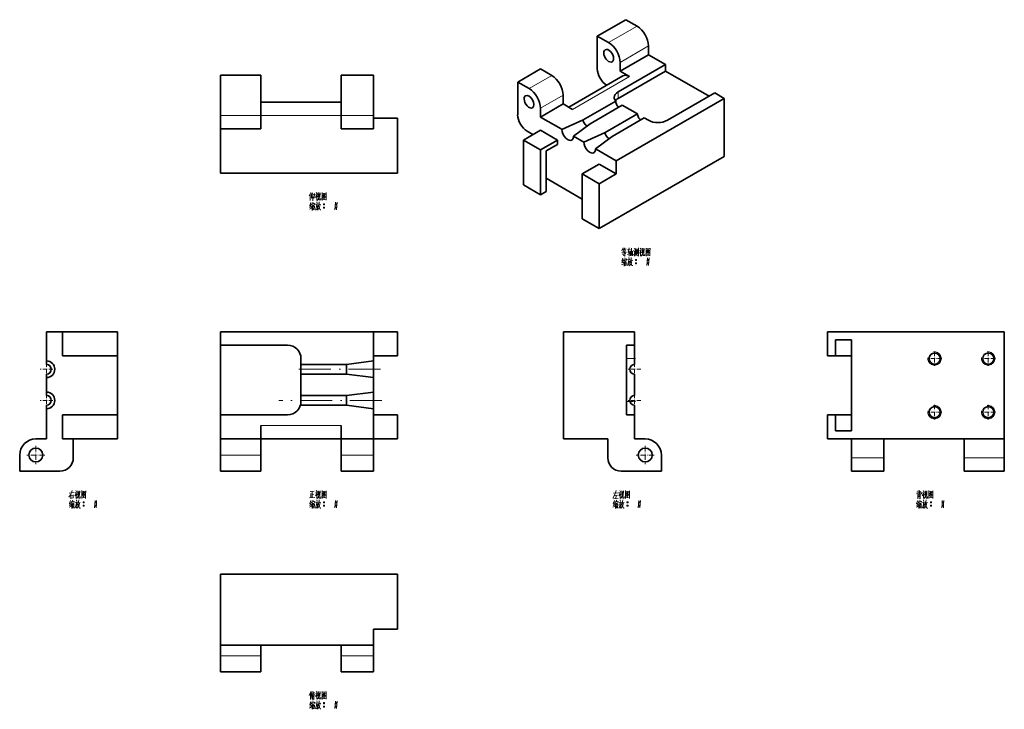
# Model space of a CAD drawing. Extents: x 102 to 469, y 34 to 291.
import ezdxf

# ---------------------------------------------------------------- set-up
doc = ezdxf.new("R2010")
doc.units = 0
doc.linetypes.add('DASHDOT', pattern=[18.5, 12, -3, 0.5, -3])

msp = doc.modelspace()

# ---------------------------------------------------------------- linework, layer by layer
at = {"color": 7, "lineweight": 35, "ltscale": 0.306186}
for p, q in [((328.15, 290.98), (317.54, 284.85)), ((317.54, 272.61), (317.54, 284.85)), ((326.03, 271.79), (336.64, 277.91)), ((287.85, 255.46), (287.85, 267.71))]:
    msp.add_line(p, q, dxfattribs=at)
at = {"color": 7, "lineweight": 35, "ltscale": 0.122475}
for p, q in [((328.15, 290.98), (332.39, 288.53)), ((296.33, 272.61), (300.57, 270.16)), ((287.85, 267.71), (292.09, 265.26)), ((298.45, 241.99), (302.69, 244.44))]:
    msp.add_line(p, q, dxfattribs=at)
at = {"color": 7, "lineweight": 13, "ltscale": 0.306186}
for p, q in [((321.79, 282.41), (332.39, 288.53)), ((326.03, 275.06), (336.64, 281.18))]:
    msp.add_line(p, q, dxfattribs=at)
at = {"color": 7, "lineweight": 35, "ltscale": 0.122474}
for p, q in [((317.54, 284.85), (321.79, 282.41)), ((324.61, 238.31), (324.61, 233.42))]:
    msp.add_line(p, q, dxfattribs=at)
at = {"color": 7, "lineweight": 35, "ltscale": 0.08165}
for p, q in [((336.64, 281.18), (336.64, 277.91)), ((326.03, 271.79), (326.03, 275.06)), ((296.33, 257.91), (296.33, 254.64))]:
    msp.add_line(p, q, dxfattribs=at)
at = {"color": 7, "lineweight": 35, "ltscale": 0.183711}
for p, q in [((343, 274.24), (336.64, 277.91)), ((289.97, 246.07), (296.33, 249.75)), ((302.69, 246.07), (296.33, 249.75)), ((324.61, 233.42), (318.25, 237.09)), ((289.97, 229.33), (296.33, 225.66))]:
    msp.add_line(p, q, dxfattribs=at)
at = {"color": 7, "lineweight": 35, "ltscale": 0.244949}
for p, q in [((296.33, 272.61), (287.85, 267.71)), ((296.33, 254.64), (304.82, 259.54))]:
    msp.add_line(p, q, dxfattribs=at)
at = {"color": 7, "lineweight": 35}
for p, q in [((325.32, 264.03), (343, 274.24)), ((327.06, 270), (306.89, 258.35)), ((325.32, 261.58), (343, 271.79)), ((364.92, 261.58), (324.61, 238.31)), ((361.38, 263.63), (343.71, 253.42)), ((364.92, 261.58), (364.92, 239.95)), ((192, 260.24), (222, 260.24)), ((243, 254.24), (243, 233.74)), ((364.92, 239.95), (318.25, 213)), ((243, 233.74), (177, 233.74)), ((118.06, 174.5), (138.56, 174.5)), ((177, 174.5), (234, 174.5)), ((304.95, 174.5), (304.95, 134.5)), ((331.45, 174.5), (304.95, 174.5)), ((469.4, 174.5), (403.4, 174.5)), ((469.4, 174.5), (469.4, 134.5)), ((177, 143.5), (177, 169.5)), ((177, 169.5), (202, 169.5)), ((328.45, 143.5), (328.45, 169.5)), ((412.4, 137.5), (412.4, 171.5)), ((118.06, 165.5), (138.56, 165.5)), ((138.56, 143.5), (138.56, 165.5)), ((118.06, 143.5), (138.56, 143.5)), ((202, 143.5), (177, 143.5)), ((118.06, 134.5), (138.56, 134.5)), ((192, 134.5), (222, 134.5)), ((403.4, 134.5), (469.4, 134.5)), ((177, 84.06), (243, 84.06)), ((177, 57.56), (177, 84.06)), ((243, 63.56), (243, 84.06)), ((177, 57.56), (234, 57.56))]:
    msp.add_line(p, q, dxfattribs=at)
at = {"color": 7, "lineweight": 35, "ltscale": 0.061237}
for p, q in [((343, 274.24), (343, 271.79)), ((293.5, 248.11), (291.38, 249.34)), ((296.33, 225.66), (298.45, 226.88))]:
    msp.add_line(p, q, dxfattribs=at)
at = {"color": 7, "lineweight": 35, "ltscale": 0.375}
for p, q in [((177, 270.24), (192, 270.24)), ((177, 255.24), (177, 270.24)), ((192, 255.24), (192, 270.24)), ((222, 255.24), (222, 270.24)), ((234, 255.24), (234, 270.24)), ((177, 250.24), (192, 250.24)), ((192, 134.5), (177, 134.5)), ((117.06, 122.5), (102.06, 122.5)), ((177, 122.5), (192, 122.5)), ((326.45, 122.5), (341.45, 122.5)), ((469.4, 122.5), (454.4, 122.5)), ((192, 47.56), (177, 47.56))]:
    msp.add_line(p, q, dxfattribs=at)
at = {"color": 7, "lineweight": 35, "ltscale": 0.3}
for p, q in [((222, 270.24), (234, 270.24)), ((222, 250.24), (234, 250.24)), ((234, 134.5), (222, 134.5)), ((222, 122.5), (234, 122.5)), ((424.4, 122.5), (412.4, 122.5)), ((234, 47.56), (222, 47.56))]:
    msp.add_line(p, q, dxfattribs=at)
at = {"color": 7, "lineweight": 13, "ltscale": 0.244949}
for p, q in [((292.09, 265.26), (300.57, 270.16)), ((296.33, 257.91), (304.82, 262.81))]:
    msp.add_line(p, q, dxfattribs=at)
at = {"color": 7, "lineweight": 13}
for p, q in [((329.56, 269.75), (308.35, 257.5)), ((192, 255.24), (222, 255.24)), ((192, 139.5), (222, 139.5))]:
    msp.add_line(p, q, dxfattribs=at)
at = {"color": 7, "lineweight": 35, "ltscale": 0.102062}
for p, q in [((329.56, 269.75), (326.03, 271.79)), ((364.92, 261.58), (361.38, 263.63)), ((308.35, 257.5), (304.82, 259.54))]:
    msp.add_line(p, q, dxfattribs=at)
at = {"color": 7, "lineweight": 35, "ltscale": 0.469486}
msp.add_line((343, 271.79), (359.26, 262.4), dxfattribs=at)
at = {"color": 7, "lineweight": 35, "ltscale": 0.081649}
msp.add_line((304.82, 259.54), (304.82, 262.81), dxfattribs=at)
at = {"color": 7, "lineweight": 13, "ltscale": 0.061237}
msp.add_line((325.32, 264.03), (325.32, 261.58), dxfattribs=at)
at = {"color": 7, "lineweight": 35, "ltscale": 0.351093}
msp.add_line((312.31, 253.58), (324.47, 260.61), dxfattribs=at)
at = {"color": 7, "lineweight": 35, "ltscale": 0.347011}
for p, q in [((314.86, 252.11), (326.88, 259.05)), ((320.51, 248.85), (332.53, 255.79)), ((323.06, 247.38), (335.08, 254.32))]:
    msp.add_line(p, q, dxfattribs=at)
at = {"color": 7, "lineweight": 35, "ltscale": 0.1633}
msp.add_line((332.53, 255.79), (326.88, 259.05), dxfattribs=at)
at = {"color": 7, "lineweight": 13, "ltscale": 0.375}
for p, q in [((177, 255.24), (192, 255.24)), ((192, 128.5), (177, 128.5)), ((469.4, 127.5), (454.4, 127.5)), ((192, 53.56), (177, 53.56))]:
    msp.add_line(p, q, dxfattribs=at)
at = {"color": 7, "lineweight": 35, "ltscale": 0.125}
for p, q in [((177, 250.24), (177, 255.24)), ((192, 250.24), (192, 255.24)), ((222, 255.24), (222, 250.24)), ((234, 250.24), (234, 255.24)), ((177, 174.5), (177, 169.5)), ((331.45, 174.5), (331.45, 169.5)), ((331.45, 164.5), (331.45, 169.5)), ((192, 139.5), (192, 134.5)), ((222, 139.5), (222, 134.5)), ((412.4, 127.5), (412.4, 122.5)), ((424.4, 122.5), (424.4, 127.5)), ((454.4, 127.5), (454.4, 122.5)), ((469.4, 127.5), (469.4, 122.5))]:
    msp.add_line(p, q, dxfattribs=at)
at = {"color": 7, "lineweight": 13, "ltscale": 0.3}
for p, q in [((222, 255.24), (234, 255.24)), ((234, 128.5), (222, 128.5)), ((424.4, 127.5), (412.4, 127.5)), ((234, 53.56), (222, 53.56))]:
    msp.add_line(p, q, dxfattribs=at)
at = {"color": 7, "lineweight": 35, "ltscale": 0.225}
for p, q in [((243, 254.24), (234, 254.24)), ((118.06, 174.5), (118.06, 165.5)), ((138.56, 165.5), (138.56, 174.5)), ((243, 174.5), (234, 174.5)), ((243, 174.5), (243, 165.5)), ((403.4, 165.5), (403.4, 174.5)), ((243, 165.5), (234, 165.5)), ((118.06, 143.5), (118.06, 134.5)), ((138.56, 134.5), (138.56, 143.5)), ((177, 143.5), (177, 134.5)), ((243, 143.5), (234, 143.5)), ((243, 143.5), (243, 134.5)), ((331.45, 143.5), (331.45, 134.5)), ((403.4, 134.5), (403.4, 143.5)), ((243, 134.5), (234, 134.5)), ((243, 63.56), (234, 63.56))]:
    msp.add_line(p, q, dxfattribs=at)
at = {"color": 7, "lineweight": 35, "ltscale": 0.222496}
msp.add_line((304.04, 250.19), (296.33, 254.64), dxfattribs=at)
at = {"color": 7, "lineweight": 35, "ltscale": 0.218698}
for p, q in [((312.31, 253.58), (304.32, 250.03)), ((320.51, 248.85), (312.52, 245.3))]:
    msp.add_line(p, q, dxfattribs=at)
at = {"color": 7, "lineweight": 35, "ltscale": 0.044907}
msp.add_line((336.64, 253.42), (335.08, 254.32), dxfattribs=at)
at = {"color": 7, "lineweight": 35, "ltscale": 0.4125}
for p, q in [((177, 250.24), (177, 233.74)), ((321.45, 134.5), (304.95, 134.5))]:
    msp.add_line(p, q, dxfattribs=at)
at = {"color": 7, "lineweight": 35, "ltscale": 0.008001}
msp.add_line((304.32, 250.03), (304.04, 250.19), dxfattribs=at)
at = {"color": 7, "lineweight": 35, "ltscale": 0.192173}
for p, q in [((314.86, 252.11), (308.71, 247.5)), ((323.06, 247.38), (316.91, 242.76))]:
    msp.add_line(p, q, dxfattribs=at)
at = {"color": 7, "lineweight": 35, "ltscale": 0.109908}
msp.add_line((312.52, 245.3), (308.71, 247.5), dxfattribs=at)
at = {"color": 7, "lineweight": 35, "ltscale": 0.183712}
for p, q in [((296.33, 242.4), (289.97, 246.07)), ((296.33, 242.4), (302.69, 246.07)), ((311.89, 233.42), (318.25, 237.09)), ((318.25, 229.74), (311.89, 233.42)), ((318.25, 229.74), (324.61, 233.42)), ((311.89, 216.68), (318.25, 213))]:
    msp.add_line(p, q, dxfattribs=at)
at = {"color": 7, "lineweight": 35, "ltscale": 0.418455}
for p, q in [((289.97, 246.07), (289.97, 229.33)), ((311.89, 233.42), (311.89, 216.68))]:
    msp.add_line(p, q, dxfattribs=at)
at = {"color": 7, "lineweight": 35, "ltscale": 0.040825}
msp.add_line((302.69, 246.07), (302.69, 244.44), dxfattribs=at)
at = {"color": 7, "lineweight": 35, "ltscale": 0.008009}
msp.add_line((317.19, 242.6), (316.91, 242.76), dxfattribs=at)
at = {"color": 7, "lineweight": 35, "ltscale": 0.214331}
msp.add_line((324.61, 238.31), (317.19, 242.6), dxfattribs=at)
at = {"color": 7, "lineweight": 35, "ltscale": 0.418454}
for p, q in [((296.33, 242.4), (296.33, 225.66)), ((318.25, 229.74), (318.25, 213))]:
    msp.add_line(p, q, dxfattribs=at)
at = {"color": 7, "lineweight": 35, "ltscale": 0.255155}
msp.add_line((298.45, 231.78), (298.45, 241.99), dxfattribs=at)
at = {"color": 7, "lineweight": 35, "ltscale": 0.37763}
msp.add_line((298.45, 241.99), (298.45, 226.88), dxfattribs=at)
at = {"color": 7, "lineweight": 35, "ltscale": 0.387836}
msp.add_line((298.45, 231.78), (311.89, 224.03), dxfattribs=at)
at = {"color": 7, "lineweight": 35, "ltscale": 0.2625}
for p, q in [((112.06, 174.5), (112.06, 164)), ((234, 174.5), (234, 164))]:
    msp.add_line(p, q, dxfattribs=at)
at = {"color": 7, "lineweight": 35, "ltscale": 0.15}
for p, q in [((112.06, 174.5), (118.06, 174.5)), ((406.4, 171.5), (406.4, 165.5)), ((406.4, 171.5), (412.4, 171.5)), ((406.4, 165.5), (412.4, 165.5)), ((406.4, 143.5), (406.4, 137.5)), ((406.4, 143.5), (412.4, 143.5)), ((412.4, 137.5), (406.4, 137.5)), ((177, 128.5), (177, 134.5)), ((192, 128.5), (192, 134.5)), ((222, 134.5), (222, 128.5)), ((234, 128.5), (234, 134.5)), ((102.06, 122.5), (102.06, 128.5)), ((177, 122.5), (177, 128.5)), ((192, 122.5), (192, 128.5)), ((222, 122.5), (222, 128.5)), ((234, 122.5), (234, 128.5)), ((341.45, 122.5), (341.45, 128.5)), ((234, 57.56), (234, 63.56)), ((177, 47.56), (177, 53.56)), ((192, 47.56), (192, 53.56)), ((222, 53.56), (222, 47.56)), ((234, 47.56), (234, 53.56))]:
    msp.add_line(p, q, dxfattribs=at)
at = {"color": 7, "lineweight": 35, "ltscale": 0.075}
for p, q in [((331.45, 169.5), (328.45, 169.5)), ((403.4, 165.5), (406.4, 165.5)), ((331.45, 143.5), (328.45, 143.5)), ((403.4, 143.5), (406.4, 143.5))]:
    msp.add_line(p, q, dxfattribs=at)
at = {"color": 7, "linetype": 'DASHDOT', "lineweight": 13, "ltscale": 0.134355}
for p, q in [((443.4, 167.19), (443.4, 161.81)), ((463.4, 167.19), (463.4, 161.81)), ((446.09, 164.5), (440.71, 164.5)), ((466.09, 164.5), (460.71, 164.5)), ((443.4, 147.19), (443.4, 141.81)), ((463.4, 147.19), (463.4, 141.81)), ((446.09, 144.5), (440.71, 144.5)), ((466.09, 144.5), (460.71, 144.5))]:
    msp.add_line(p, q, dxfattribs=at)
at = {"color": 7, "lineweight": 35, "ltscale": 0.009808}
for p, q in [((112.06, 164), (112.06, 163.61)), ((234, 164), (234, 163.61))]:
    msp.add_line(p, q, dxfattribs=at)
at = {"color": 7, "lineweight": 35, "ltscale": 0.032693}
for p, q in [((112.06, 162.3), (112.06, 163.61)), ((112.06, 150.7), (112.06, 152.01))]:
    msp.add_line(p, q, dxfattribs=at)
at = {"color": 7, "linetype": 'DASHDOT', "lineweight": 13, "ltscale": 0.117}
for p, q in [((112.06, 162.84), (112.06, 158.16)), ((331.45, 162.84), (331.45, 158.16)), ((114.4, 160.5), (109.72, 160.5)), ((333.79, 160.5), (329.11, 160.5)), ((112.06, 151.24), (112.06, 146.56)), ((331.45, 151.24), (331.45, 146.56)), ((114.4, 148.9), (109.72, 148.9)), ((333.79, 148.9), (329.11, 148.9))]:
    msp.add_line(p, q, dxfattribs=at)
at = {"color": 7, "lineweight": 35, "ltscale": 0.055}
for p, q in [((207, 164.5), (207, 162.3)), ((331.45, 164.5), (331.45, 162.3)), ((207, 148.5), (207, 150.7))]:
    msp.add_line(p, q, dxfattribs=at)
at = {"color": 7, "lineweight": 35, "ltscale": 0.425}
for p, q in [((224, 162.3), (207, 162.3)), ((224, 158.7), (207, 158.7)), ((224, 150.7), (207, 150.7))]:
    msp.add_line(p, q, dxfattribs=at)
at = {"color": 7, "lineweight": 35, "ltscale": 0.09}
for p, q in [((207, 158.7), (207, 162.3)), ((224, 162.3), (224, 158.7)), ((224, 150.7), (224, 147.1)), ((331.45, 143.5), (331.45, 147.1))]:
    msp.add_line(p, q, dxfattribs=at)
at = {"color": 7, "lineweight": 35, "ltscale": 0.252128}
for p, q in [((224, 162.3), (234, 163.61)), ((224, 150.7), (234, 152.01))]:
    msp.add_line(p, q, dxfattribs=at)
at = {"color": 7, "lineweight": 35, "ltscale": 0.155384}
for p, q in [((234, 157.39), (234, 163.61)), ((234, 145.79), (234, 152.01))]:
    msp.add_line(p, q, dxfattribs=at)
at = {"color": 7, "linetype": 'DASHDOT', "lineweight": 13, "ltscale": 0.089999}
for p, q in [((328.15, 164.5), (331.75, 164.5)), ((328.15, 148.5), (331.75, 148.5))]:
    msp.add_line(p, q, dxfattribs=at)
at = {"color": 7, "lineweight": 13, "ltscale": 0.075}
msp.add_line((331.45, 164.5), (328.45, 164.5), dxfattribs=at)
at = {"color": 7, "lineweight": 35, "ltscale": 0.032699}
for p, q in [((112.06, 158.7), (112.06, 157.39)), ((112.06, 147.1), (112.06, 145.79))]:
    msp.add_line(p, q, dxfattribs=at)
at = {"color": 7, "linetype": 'DASHDOT', "lineweight": 13}
for p, q in [((236.7, 160.5), (204.3, 160.5)), ((237.2, 148.9), (198.8, 148.9))]:
    msp.add_line(p, q, dxfattribs=at)
at = {"color": 7, "lineweight": 35, "ltscale": 0.2}
for p, q in [((207, 158.7), (207, 150.7)), ((331.45, 158.7), (331.45, 150.7))]:
    msp.add_line(p, q, dxfattribs=at)
at = {"color": 7, "lineweight": 35, "ltscale": 0.252129}
for p, q in [((224, 158.7), (234, 157.39)), ((224, 147.1), (234, 145.79))]:
    msp.add_line(p, q, dxfattribs=at)
at = {"color": 7, "lineweight": 35, "ltscale": 0.134609}
for p, q in [((112.06, 157.39), (112.06, 152.01)), ((234, 157.39), (234, 152.01))]:
    msp.add_line(p, q, dxfattribs=at)
at = {"color": 7, "lineweight": 35, "ltscale": 0.43}
msp.add_line((224, 147.1), (206.8, 147.1), dxfattribs=at)
at = {"color": 7, "lineweight": 13, "ltscale": 0.031125}
msp.add_line((329.7, 148.5), (328.45, 148.5), dxfattribs=at)
at = {"color": 7, "lineweight": 35, "ltscale": 0.0098}
for p, q in [((112.06, 145.79), (112.06, 145.4)), ((234, 145.79), (234, 145.4))]:
    msp.add_line(p, q, dxfattribs=at)
at = {"color": 7, "lineweight": 35, "ltscale": 0.272501}
for p, q in [((112.06, 145.4), (112.06, 134.5)), ((234, 145.4), (234, 134.5))]:
    msp.add_line(p, q, dxfattribs=at)
at = {"color": 7, "lineweight": 35, "ltscale": 0.1}
for p, q in [((108.06, 134.5), (112.06, 134.5)), ((335.45, 134.5), (331.45, 134.5)), ((177, 53.56), (177, 57.56)), ((192, 57.56), (192, 53.56)), ((222, 57.56), (222, 53.56)), ((234, 53.56), (234, 57.56))]:
    msp.add_line(p, q, dxfattribs=at)
at = {"color": 7, "lineweight": 35, "ltscale": 0.175}
for p, q in [((122.06, 134.5), (122.06, 127.5)), ((321.45, 134.5), (321.45, 127.5)), ((412.4, 134.5), (412.4, 127.5)), ((424.4, 134.5), (424.4, 127.5)), ((454.4, 134.5), (454.4, 127.5)), ((469.4, 134.5), (469.4, 127.5))]:
    msp.add_line(p, q, dxfattribs=at)
at = {"color": 7, "linetype": 'DASHDOT', "lineweight": 13, "ltscale": 0.169}
for p, q in [((108.06, 131.88), (108.06, 125.12)), ((335.45, 131.88), (335.45, 125.12)), ((111.44, 128.5), (104.68, 128.5)), ((338.83, 128.5), (332.07, 128.5))]:
    msp.add_line(p, q, dxfattribs=at)
at = {"color": 7, "lineweight": 35}
msp.add_lwpolyline([(324.47, 260.61), (324.53, 260.02), (324.71, 259.41), (324.85, 259.12), (325.01, 258.86), (325.32, 258.52)], dxfattribs=at)
at = {"color": 7, "lineweight": 13}
for points in [[(210.7, 226.5), (210.1, 225.2)], [(210.49, 223.45), (210.49, 224.68), (210.49, 225.94)], [(210.91, 225.8), (211.33, 226.32)], [(210.91, 225.94), (210.91, 224.36)], [(210.91, 224.36), (211.43, 224.89)], [(211.47, 225.97), (211.47, 224.68), (211.47, 223.35)], [(211.47, 225.76), (211.99, 225.83)], [(211.96, 224.36), (211.68, 224.71)], [(211.96, 224.36), (212.07, 226.08)], [(213.04, 225.8), (212.87, 225.31), (212.38, 224.57)], [(212.41, 225.59), (212.98, 225.66)], [(212.7, 226.46), (212.98, 226.04)], [(212.87, 225.31), (212.87, 223.52)], [(212.87, 225.13), (213.18, 224.82)], [(213.26, 223.8), (213.5, 224.15)], [(213.46, 226.43), (213.46, 224.75)], [(214.13, 226.25), (213.46, 226.18)], [(213.68, 224.78), (213.5, 224.15)], [(213.78, 225.83), (213.68, 224.78)], [(213.82, 223.8), (213.82, 224.89)], [(214.06, 224.68), (214.13, 226.36)], [(214.38, 224.33), (214.38, 223.7)], [(214.9, 226.46), (214.9, 224.99), (214.9, 223.49)], [(214.9, 226.43), (214.9, 225.03), (214.9, 223.63)], [(216.37, 226.29), (214.9, 226.15)], [(214.97, 224.54), (215.46, 224.96)], [(215.67, 226.01), (215.11, 225.2)], [(215.43, 225.45), (216.12, 224.71)], [(215.43, 224.36), (215.77, 223.98)], [(215.46, 225.66), (215.91, 225.73)], [(215.46, 224.96), (215.67, 225.24)], [(215.53, 224.75), (215.77, 224.47)], [(215.67, 225.24), (216.02, 225.87)], [(216.12, 224.71), (216.3, 224.75)], [(216.34, 223.66), (216.34, 225.03), (216.37, 226.43)], [(210.21, 220.27), (210.91, 220.65)], [(210.66, 221.7), (210.24, 221.56)], [(210.74, 222.72), (210.28, 221.63)], [(210.32, 220.93), (210.84, 221.11)], [(210.8, 221.95), (210.35, 220.93)], [(211.12, 221.42), (210.8, 220.93)], [(211.05, 222.4), (210.95, 221.84)], [(211.05, 222.26), (212.1, 222.4)], [(211.29, 221.98), (211.12, 221.42)], [(211.15, 221.49), (211.15, 219.78)], [(211.37, 221.7), (212.07, 221.81)], [(211.43, 222.89), (211.61, 222.51)], [(211.43, 221.28), (211.47, 219.88)], [(211.43, 221.18), (211.96, 221.25)], [(211.47, 220.62), (211.85, 220.69)], [(211.68, 221.74), (211.61, 221.18)], [(211.99, 221.35), (211.93, 219.95)], [(212.13, 222.51), (211.99, 222.05)], [(212.9, 222.12), (212.8, 221.21), (212.7, 220.79), (212.38, 219.92)], [(212.41, 222.05), (213.46, 222.19)], [(213.22, 221.63), (213.12, 220.79), (212.98, 219.95), (212.76, 220.23)], [(212.84, 221.46), (213.22, 221.53)], [(212.9, 222.96), (213.01, 222.4)], [(212.98, 223.52), (213.26, 223.8)], [(213.6, 221.63), (213.43, 221.07)], [(213.54, 221.39), (214.1, 219.95)], [(213.74, 222.26), (213.6, 221.63)], [(213.88, 221), (213.6, 220.37)], [(213.68, 221.88), (214.38, 222.02)], [(213.82, 223), (213.74, 222.26)], [(213.96, 223.7), (213.82, 223.8)], [(214.1, 221.95), (213.88, 221)], [(214.38, 223.7), (213.96, 223.7)], [(214.9, 223.73), (216.26, 223.84)], [(215.43, 222.09), (215.81, 222.09)], [(215.43, 220.83), (215.81, 220.83)], [(215.46, 222.19), (215.77, 222.19)], [(215.46, 221.95), (215.77, 221.95)], [(215.46, 220.93), (215.77, 220.93)], [(215.46, 220.69), (215.77, 220.69)], [(216.34, 223.56), (216.34, 223.66), (216.26, 223.84)], [(219.87, 222.82), (219.76, 221.42), (219.66, 220.02)], [(219.87, 222.09), (220.26, 222.09)], [(219.87, 220.83), (220.26, 220.83)], [(219.9, 222.19), (220.22, 222.19)], [(219.9, 221.95), (220.22, 221.95)], [(219.9, 220.93), (220.22, 220.93)], [(219.9, 220.69), (220.22, 220.69)], [(220.46, 222.82), (220.36, 221.42), (220.26, 220.02)], [(211.93, 220.13), (211.51, 220.06)], [(213.6, 220.37), (213.22, 219.85)], [(214.1, 219.95), (214.41, 219.95)], [(327.19, 205.79), (326.66, 204.71)], [(327.85, 205.79), (327.5, 204.81)], [(329.5, 205.79), (329.08, 204.08)], [(330.34, 205.72), (330.3, 204.39), (330.27, 203.06)], [(332.93, 205.79), (332.93, 204.25), (332.93, 202.71)], [(333.56, 205.72), (333.84, 205.3)], [(335.76, 205.72), (335.76, 204.25), (335.76, 202.75)], [(328.45, 204.25), (326.66, 204.01)], [(326.84, 203.52), (328.2, 203.69)], [(326.98, 205.34), (327.57, 205.44)], [(327.08, 204.5), (328.1, 204.64)], [(327.33, 204.85), (327.12, 205.34)], [(327.22, 203.52), (327.36, 203.03)], [(327.85, 202.71), (327.85, 202.68), (327.54, 202.96)], [(327.57, 204.15), (327.57, 204.85)], [(327.71, 205.34), (328.38, 205.44)], [(327.82, 202.15), (327.99, 201.77)], [(327.85, 205.34), (328.06, 204.88)], [(327.85, 204.08), (327.85, 202.68)], [(329.74, 203.66), (328.8, 203.34)], [(328.87, 205.06), (329.81, 205.16)], [(329.01, 204.04), (329.71, 204.15)], [(329.29, 202.22), (329.39, 201.66)], [(329.43, 204.71), (329.43, 202.71)], [(329.88, 202.89), (329.88, 204.67)], [(329.88, 204.46), (330.69, 204.57)], [(329.88, 203.03), (330.65, 203.1)], [(330.02, 203.8), (330.55, 203.87)], [(330.2, 202.26), (330.13, 201.52)], [(330.72, 204.64), (330.65, 202.89)], [(331.11, 204.85), (331.39, 204.46)], [(331.32, 203.03), (331.11, 203.45)], [(331.28, 205.69), (331.53, 205.2)], [(331.6, 204.6), (331.32, 203.03)], [(331.42, 202.71), (331.84, 203.2)], [(331.81, 203.59), (331.81, 205.55)], [(331.81, 205.3), (332.37, 205.37)], [(331.84, 203.2), (332.02, 203.83)], [(332.09, 204.95), (332.02, 203.83)], [(332.44, 202.96), (332.09, 203.48)], [(332.37, 205.51), (332.37, 203.62)], [(332.93, 202.71), (332.61, 203.17)], [(332.65, 203.69), (332.65, 205.2)], [(333.91, 205.06), (333.73, 204.57), (333.24, 203.83)], [(333.28, 204.85), (333.84, 204.92)], [(333.73, 204.57), (333.73, 202.78)], [(333.73, 204.39), (334.05, 204.08)], [(333.84, 202.78), (334.12, 203.06)], [(334.12, 203.06), (334.36, 203.41)], [(334.33, 205.69), (334.33, 204.01)], [(334.99, 205.51), (334.33, 205.44)], [(334.54, 204.04), (334.36, 203.41)], [(334.64, 205.09), (334.54, 204.04)], [(334.68, 203.06), (334.68, 204.15)], [(334.82, 202.96), (334.68, 203.06)], [(335.24, 202.96), (334.82, 202.96)], [(334.92, 203.94), (334.99, 205.62)], [(335.24, 203.59), (335.24, 202.96)], [(335.76, 205.69), (335.76, 204.29), (335.76, 202.89)], [(337.23, 205.55), (335.76, 205.41)], [(335.76, 202.99), (337.13, 203.1)], [(335.83, 203.8), (336.32, 204.22)], [(336.53, 205.27), (335.97, 204.46)], [(336.25, 202.08), (336.15, 200.68), (336.04, 199.28)], [(336.29, 204.71), (336.99, 203.97)], [(336.29, 203.62), (336.64, 203.24)], [(336.32, 204.92), (336.78, 204.99)], [(336.32, 204.22), (336.53, 204.5)], [(336.39, 204.01), (336.64, 203.73)], [(336.53, 204.5), (336.88, 205.13)], [(336.85, 202.08), (336.74, 200.68), (336.64, 199.28)], [(336.99, 203.97), (337.16, 204.01)], [(337.2, 202.82), (337.2, 202.92), (337.13, 203.1)], [(337.2, 202.92), (337.2, 204.29), (337.23, 205.69)], [(326.59, 199.53), (327.29, 199.91)], [(327.05, 200.96), (326.63, 200.82)], [(327.12, 201.98), (326.66, 200.89)], [(326.7, 200.19), (327.22, 200.37)], [(327.19, 201.21), (326.73, 200.19)], [(327.5, 200.68), (327.19, 200.19)], [(327.43, 201.66), (327.33, 201.1)], [(327.43, 201.52), (328.48, 201.66)], [(327.68, 201.24), (327.5, 200.68)], [(327.54, 200.75), (327.54, 199.04)], [(327.75, 200.96), (328.45, 201.07)], [(327.82, 200.54), (327.85, 199.14)], [(327.82, 200.44), (328.34, 200.51)], [(327.85, 199.88), (328.24, 199.95)], [(328.31, 199.39), (327.89, 199.32)], [(328.06, 201), (327.99, 200.44)], [(328.38, 200.61), (328.31, 199.21)], [(328.52, 201.77), (328.38, 201.31)], [(329.29, 201.38), (329.18, 200.47), (329.08, 200.05), (328.76, 199.18)], [(328.8, 201.31), (329.85, 201.45)], [(329.6, 200.89), (329.5, 200.05), (329.36, 199.21), (329.15, 199.49)], [(329.22, 200.72), (329.6, 200.79)], [(329.99, 199.63), (329.6, 199.11)], [(329.99, 200.89), (329.81, 200.33)], [(329.92, 200.65), (330.48, 199.21)], [(330.13, 201.52), (329.99, 200.89)], [(330.27, 200.26), (329.99, 199.63)], [(330.06, 201.14), (330.76, 201.28)], [(330.48, 201.21), (330.27, 200.26)], [(330.48, 199.21), (330.79, 199.21)], [(331.81, 201.35), (332.19, 201.35)], [(331.81, 200.09), (332.19, 200.09)], [(331.84, 201.45), (332.16, 201.45)], [(331.84, 201.21), (332.16, 201.21)], [(331.84, 200.19), (332.16, 200.19)], [(331.84, 199.95), (332.16, 199.95)], [(336.25, 201.35), (336.64, 201.35)], [(336.25, 200.09), (336.64, 200.09)], [(336.29, 201.45), (336.6, 201.45)], [(336.29, 201.21), (336.6, 201.21)], [(336.29, 200.19), (336.6, 200.19)], [(336.29, 199.95), (336.6, 199.95)], [(120.49, 114.28), (122.44, 114.49)], [(121.04, 113.68), (121.36, 114.35)], [(121.64, 115.32), (121.36, 114.35)], [(123.35, 114.56), (123.18, 114.07), (122.69, 113.33)], [(122.72, 114.35), (123.28, 114.42)], [(123, 115.22), (123.28, 114.8)], [(123.18, 114.07), (123.18, 112.28)], [(123.18, 113.89), (123.49, 113.57)], [(123.77, 115.18), (123.77, 113.5)], [(124.44, 115.01), (123.77, 114.94)], [(124.09, 114.59), (123.99, 113.54)], [(124.37, 113.43), (124.44, 115.11)], [(125.21, 115.22), (125.21, 113.75), (125.21, 112.25)], [(125.21, 115.18), (125.21, 113.79), (125.21, 112.39)], [(126.68, 115.04), (125.21, 114.9)], [(125.98, 114.76), (125.42, 113.96)], [(125.74, 114.21), (126.43, 113.47)], [(125.77, 114.42), (126.22, 114.49)], [(125.77, 113.71), (125.98, 114)], [(125.98, 114), (126.33, 114.62)], [(126.64, 112.42), (126.64, 113.79), (126.68, 115.18)], [(210.46, 114.94), (211.96, 115.01)], [(210.74, 114.14), (210.74, 112.56)], [(211.23, 114.94), (211.23, 113.79), (211.23, 112.6)], [(211.23, 113.82), (211.85, 113.89)], [(213.04, 114.56), (212.87, 114.07), (212.38, 113.33)], [(212.41, 114.35), (212.98, 114.42)], [(212.7, 115.22), (212.98, 114.8)], [(212.87, 114.07), (212.87, 112.28)], [(212.87, 113.89), (213.18, 113.57)], [(213.46, 115.18), (213.46, 113.5)], [(214.13, 115.01), (213.46, 114.94)], [(213.78, 114.59), (213.68, 113.54)], [(214.06, 113.43), (214.13, 115.11)], [(214.9, 115.22), (214.9, 113.75), (214.9, 112.25)], [(214.9, 115.18), (214.9, 113.79), (214.9, 112.39)], [(216.37, 115.04), (214.9, 114.9)], [(215.67, 114.76), (215.11, 113.96)], [(215.43, 114.21), (216.12, 113.47)], [(215.46, 114.42), (215.91, 114.49)], [(215.46, 113.71), (215.67, 114)], [(215.67, 114), (216.02, 114.62)], [(216.34, 112.42), (216.34, 113.79), (216.37, 115.18)], [(323.55, 114.31), (325.37, 114.45)], [(324.36, 114.38), (323.9, 113.33)], [(324.57, 115.32), (324.36, 114.38)], [(326.25, 114.56), (326.07, 114.07), (325.58, 113.33)], [(325.62, 114.35), (326.18, 114.42)], [(325.9, 115.22), (326.18, 114.8)], [(326.07, 114.07), (326.07, 112.28)], [(326.07, 113.89), (326.39, 113.57)], [(326.67, 115.18), (326.67, 113.5)], [(327.33, 115.01), (326.67, 114.94)], [(326.98, 114.59), (326.88, 113.54)], [(327.26, 113.43), (327.33, 115.11)], [(328.1, 115.22), (328.1, 113.75), (328.1, 112.25)], [(328.1, 115.18), (328.1, 113.79), (328.1, 112.39)], [(329.57, 115.04), (328.1, 114.9)], [(328.87, 114.76), (328.31, 113.96)], [(328.63, 114.21), (329.33, 113.47)], [(328.66, 114.42), (329.12, 114.49)], [(328.66, 113.71), (328.87, 114)], [(328.87, 114), (329.22, 114.62)], [(329.54, 112.42), (329.54, 113.79), (329.57, 115.18)], [(436.58, 113.96), (437.31, 114.24)], [(436.79, 114.62), (437.31, 114.76)], [(437.31, 115.22), (437.31, 113.89)], [(437.7, 115.22), (437.7, 114.14)], [(438.26, 114.94), (437.7, 114.42)], [(437.7, 114.14), (437.8, 114)], [(437.8, 114), (438.5, 114.03)], [(438.5, 114.03), (438.47, 114.52)], [(439.45, 114.56), (439.27, 114.07), (438.78, 113.33)], [(438.82, 114.35), (439.38, 114.42)], [(439.1, 115.22), (439.38, 114.8)], [(439.27, 114.07), (439.27, 112.28)], [(439.27, 113.89), (439.59, 113.57)], [(439.87, 115.18), (439.87, 113.5)], [(440.53, 115.01), (439.87, 114.94)], [(440.18, 114.59), (440.08, 113.54)], [(440.46, 113.43), (440.53, 115.11)], [(441.3, 115.22), (441.3, 113.75), (441.3, 112.25)], [(441.3, 115.18), (441.3, 113.79), (441.3, 112.39)], [(442.77, 115.04), (441.3, 114.9)], [(442.07, 114.76), (441.51, 113.96)], [(441.83, 114.21), (442.53, 113.47)], [(441.86, 114.42), (442.32, 114.49)], [(441.86, 113.71), (442.07, 114)], [(442.07, 114), (442.42, 114.62)], [(442.74, 112.42), (442.74, 113.79), (442.77, 115.18)], [(120.45, 112.74), (121.04, 113.68)], [(120.97, 110.46), (120.56, 110.32)], [(121.04, 111.47), (120.59, 110.39)], [(121.11, 110.71), (120.66, 109.69)], [(121.11, 113.75), (121.11, 112.18)], [(121.11, 113.43), (122.02, 113.54)], [(122.02, 112.56), (121.11, 112.46)], [(121.36, 111.16), (121.25, 110.6)], [(121.36, 111.02), (122.41, 111.16)], [(121.6, 110.74), (121.43, 110.18)], [(121.46, 110.25), (121.46, 108.54)], [(121.67, 110.46), (122.38, 110.57)], [(121.74, 111.65), (121.92, 111.26)], [(121.99, 110.5), (121.92, 109.93)], [(122.06, 113.64), (121.95, 112.56)], [(122.44, 111.26), (122.31, 110.81)], [(123.21, 110.88), (123.11, 109.97), (123, 109.55), (122.69, 108.68)], [(122.72, 110.81), (123.77, 110.95)], [(123.53, 110.39), (123.42, 109.55), (123.28, 108.71), (123.07, 108.99)], [(123.14, 110.22), (123.53, 110.29)], [(123.21, 111.72), (123.32, 111.16)], [(123.28, 112.28), (123.56, 112.56)], [(123.56, 112.56), (123.81, 112.91)], [(123.92, 110.39), (123.74, 109.83)], [(123.99, 113.54), (123.81, 112.91)], [(124.06, 111.02), (123.92, 110.39)], [(123.99, 110.64), (124.68, 110.78)], [(124.12, 111.75), (124.06, 111.02)], [(124.12, 112.56), (124.12, 113.64)], [(124.26, 112.46), (124.12, 112.56)], [(124.4, 110.71), (124.19, 109.76)], [(124.68, 112.46), (124.26, 112.46)], [(124.68, 113.08), (124.68, 112.46)], [(125.21, 112.49), (126.57, 112.6)], [(125.28, 113.29), (125.77, 113.71)], [(125.74, 113.12), (126.08, 112.74)], [(125.74, 110.85), (126.12, 110.85)], [(125.77, 110.95), (126.08, 110.95)], [(125.77, 110.71), (126.08, 110.71)], [(125.84, 113.5), (126.08, 113.22)], [(126.43, 113.47), (126.61, 113.5)], [(126.64, 112.32), (126.64, 112.42), (126.57, 112.6)], [(130.18, 111.58), (130.07, 110.18), (129.97, 108.78)], [(130.18, 110.85), (130.57, 110.85)], [(130.21, 110.95), (130.53, 110.95)], [(130.21, 110.71), (130.53, 110.71)], [(130.77, 111.58), (130.67, 110.18), (130.57, 108.78)], [(210.18, 112.53), (212.13, 112.63)], [(210.66, 110.46), (210.24, 110.32)], [(210.74, 111.47), (210.28, 110.39)], [(210.8, 110.71), (210.35, 109.69)], [(211.05, 111.16), (210.95, 110.6)], [(211.05, 111.02), (212.1, 111.16)], [(211.29, 110.74), (211.12, 110.18)], [(211.15, 110.25), (211.15, 108.54)], [(211.37, 110.46), (212.07, 110.57)], [(211.43, 111.65), (211.61, 111.26)], [(211.68, 110.5), (211.61, 109.93)], [(212.13, 111.26), (211.99, 110.81)], [(212.9, 110.88), (212.8, 109.97), (212.7, 109.55), (212.38, 108.68)], [(212.41, 110.81), (213.46, 110.95)], [(213.22, 110.39), (213.12, 109.55), (212.98, 108.71), (212.76, 108.99)], [(212.84, 110.22), (213.22, 110.29)], [(212.9, 111.72), (213.01, 111.16)], [(212.98, 112.28), (213.26, 112.56)], [(213.26, 112.56), (213.5, 112.91)], [(213.6, 110.39), (213.43, 109.83)], [(213.68, 113.54), (213.5, 112.91)], [(213.74, 111.02), (213.6, 110.39)], [(213.68, 110.64), (214.38, 110.78)], [(213.82, 111.75), (213.74, 111.02)], [(213.82, 112.56), (213.82, 113.64)], [(213.96, 112.46), (213.82, 112.56)], [(214.1, 110.71), (213.88, 109.76)], [(214.38, 112.46), (213.96, 112.46)], [(214.38, 113.08), (214.38, 112.46)], [(214.9, 112.49), (216.26, 112.6)], [(214.97, 113.29), (215.46, 113.71)], [(215.43, 113.12), (215.77, 112.74)], [(215.43, 110.85), (215.81, 110.85)], [(215.46, 110.95), (215.77, 110.95)], [(215.46, 110.71), (215.77, 110.71)], [(215.53, 113.5), (215.77, 113.22)], [(216.12, 113.47), (216.3, 113.5)], [(216.34, 112.32), (216.34, 112.42), (216.26, 112.6)], [(219.87, 111.58), (219.76, 110.18), (219.66, 108.78)], [(219.87, 110.85), (220.26, 110.85)], [(219.9, 110.95), (220.22, 110.95)], [(219.9, 110.71), (220.22, 110.71)], [(220.46, 111.58), (220.36, 110.18), (220.26, 108.78)], [(323.9, 113.33), (323.34, 112.46)], [(323.87, 110.46), (323.45, 110.32)], [(323.94, 111.47), (323.48, 110.39)], [(324.01, 110.71), (323.55, 109.69)], [(323.66, 112.21), (325.37, 112.32)], [(324.04, 113.4), (325.13, 113.5)], [(324.25, 111.16), (324.15, 110.6)], [(324.25, 111.02), (325.3, 111.16)], [(324.5, 110.74), (324.32, 110.18)], [(324.36, 110.25), (324.36, 108.54)], [(324.57, 113.43), (324.53, 112.25)], [(324.57, 110.46), (325.27, 110.57)], [(324.64, 111.65), (324.81, 111.26)], [(324.88, 110.5), (324.81, 109.93)], [(325.34, 111.26), (325.2, 110.81)], [(326.11, 110.88), (326, 109.97), (325.9, 109.55), (325.58, 108.68)], [(325.62, 110.81), (326.67, 110.95)], [(326.42, 110.39), (326.32, 109.55), (326.18, 108.71), (325.97, 108.99)], [(326.04, 110.22), (326.42, 110.29)], [(326.11, 111.72), (326.21, 111.16)], [(326.18, 112.28), (326.46, 112.56)], [(326.46, 112.56), (326.7, 112.91)], [(326.81, 110.39), (326.63, 109.83)], [(326.88, 113.54), (326.7, 112.91)], [(326.95, 111.02), (326.81, 110.39)], [(326.88, 110.64), (327.58, 110.78)], [(327.02, 111.75), (326.95, 111.02)], [(327.02, 112.56), (327.02, 113.64)], [(327.16, 112.46), (327.02, 112.56)], [(327.3, 110.71), (327.09, 109.76)], [(327.58, 112.46), (327.16, 112.46)], [(327.58, 113.08), (327.58, 112.46)], [(328.1, 112.49), (329.47, 112.6)], [(328.17, 113.29), (328.66, 113.71)], [(328.63, 113.12), (328.98, 112.74)], [(328.63, 110.85), (329.01, 110.85)], [(328.66, 110.95), (328.98, 110.95)], [(328.66, 110.71), (328.98, 110.71)], [(328.73, 113.5), (328.98, 113.22)], [(329.33, 113.47), (329.5, 113.5)], [(329.54, 112.32), (329.54, 112.42), (329.47, 112.6)], [(333.07, 111.58), (332.97, 110.18), (332.86, 108.78)], [(333.07, 110.85), (333.46, 110.85)], [(333.11, 110.95), (333.42, 110.95)], [(333.11, 110.71), (333.42, 110.71)], [(333.67, 111.58), (333.56, 110.18), (333.46, 108.78)], [(437.07, 110.46), (436.65, 110.32)], [(437.14, 111.47), (436.68, 110.39)], [(437.21, 110.71), (436.75, 109.69)], [(437.14, 113.79), (437.14, 112.14)], [(437.14, 113.61), (437.98, 113.68)], [(437.14, 113.19), (437.8, 113.26)], [(437.14, 112.88), (437.8, 112.94)], [(437.45, 111.16), (437.35, 110.6)], [(437.45, 111.02), (438.5, 111.16)], [(437.7, 110.74), (437.52, 110.18)], [(437.56, 110.25), (437.56, 108.54)], [(437.98, 112.18), (437.7, 112.42)], [(437.77, 110.46), (438.47, 110.57)], [(437.84, 111.65), (438.01, 111.26)], [(437.98, 113.75), (437.98, 112.18)], [(438.08, 110.5), (438.01, 109.93)], [(438.54, 111.26), (438.4, 110.81)], [(439.31, 110.88), (439.2, 109.97), (439.1, 109.55), (438.78, 108.68)], [(438.82, 110.81), (439.87, 110.95)], [(439.62, 110.39), (439.52, 109.55), (439.38, 108.71), (439.17, 108.99)], [(439.24, 110.22), (439.62, 110.29)], [(439.31, 111.72), (439.41, 111.16)], [(439.38, 112.28), (439.66, 112.56)], [(439.66, 112.56), (439.9, 112.91)], [(440.01, 110.39), (439.83, 109.83)], [(440.08, 113.54), (439.9, 112.91)], [(440.15, 111.02), (440.01, 110.39)], [(440.08, 110.64), (440.78, 110.78)], [(440.22, 111.75), (440.15, 111.02)], [(440.22, 112.56), (440.22, 113.64)], [(440.36, 112.46), (440.22, 112.56)], [(440.5, 110.71), (440.29, 109.76)], [(440.78, 112.46), (440.36, 112.46)], [(440.78, 113.08), (440.78, 112.46)], [(441.3, 112.49), (442.67, 112.6)], [(441.37, 113.29), (441.86, 113.71)], [(441.83, 113.12), (442.18, 112.74)], [(441.83, 110.85), (442.21, 110.85)], [(441.86, 110.95), (442.18, 110.95)], [(441.86, 110.71), (442.18, 110.71)], [(441.93, 113.5), (442.18, 113.22)], [(442.53, 113.47), (442.7, 113.5)], [(442.74, 112.32), (442.74, 112.42), (442.67, 112.6)], [(446.27, 111.58), (446.17, 110.18), (446.06, 108.78)], [(446.27, 110.85), (446.66, 110.85)], [(446.31, 110.95), (446.62, 110.95)], [(446.31, 110.71), (446.62, 110.71)], [(446.87, 111.58), (446.76, 110.18), (446.66, 108.78)], [(120.52, 109.03), (121.22, 109.41)], [(120.62, 109.69), (121.15, 109.86)], [(121.43, 110.18), (121.11, 109.69)], [(121.74, 110.04), (121.78, 108.64)], [(121.74, 109.93), (122.27, 110)], [(121.78, 109.38), (122.17, 109.44)], [(122.24, 108.89), (121.81, 108.82)], [(122.31, 110.11), (122.24, 108.71)], [(123.92, 109.13), (123.53, 108.61)], [(123.85, 110.14), (124.4, 108.71)], [(124.19, 109.76), (123.92, 109.13)], [(124.4, 108.71), (124.72, 108.71)], [(125.74, 109.58), (126.12, 109.58)], [(125.77, 109.69), (126.08, 109.69)], [(125.77, 109.44), (126.08, 109.44)], [(130.18, 109.58), (130.57, 109.58)], [(130.21, 109.69), (130.53, 109.69)], [(130.21, 109.44), (130.53, 109.44)], [(210.21, 109.03), (210.91, 109.41)], [(210.32, 109.69), (210.84, 109.86)], [(211.12, 110.18), (210.8, 109.69)], [(211.43, 110.04), (211.47, 108.64)], [(211.43, 109.93), (211.96, 110)], [(211.47, 109.38), (211.85, 109.44)], [(211.93, 108.89), (211.51, 108.82)], [(211.99, 110.11), (211.93, 108.71)], [(213.6, 109.13), (213.22, 108.61)], [(213.54, 110.14), (214.1, 108.71)], [(213.88, 109.76), (213.6, 109.13)], [(214.1, 108.71), (214.41, 108.71)], [(215.43, 109.58), (215.81, 109.58)], [(215.46, 109.69), (215.77, 109.69)], [(215.46, 109.44), (215.77, 109.44)], [(219.87, 109.58), (220.26, 109.58)], [(219.9, 109.69), (220.22, 109.69)], [(219.9, 109.44), (220.22, 109.44)], [(323.41, 109.03), (324.11, 109.41)], [(323.52, 109.69), (324.04, 109.86)], [(324.32, 110.18), (324.01, 109.69)], [(324.64, 110.04), (324.67, 108.64)], [(324.64, 109.93), (325.16, 110)], [(324.67, 109.38), (325.06, 109.44)], [(325.13, 108.89), (324.71, 108.82)], [(325.2, 110.11), (325.13, 108.71)], [(326.81, 109.13), (326.42, 108.61)], [(326.74, 110.14), (327.3, 108.71)], [(327.09, 109.76), (326.81, 109.13)], [(327.3, 108.71), (327.61, 108.71)], [(328.63, 109.58), (329.01, 109.58)], [(328.66, 109.69), (328.98, 109.69)], [(328.66, 109.44), (328.98, 109.44)], [(333.07, 109.58), (333.46, 109.58)], [(333.11, 109.69), (333.42, 109.69)], [(333.11, 109.44), (333.42, 109.44)], [(436.61, 109.03), (437.31, 109.41)], [(436.72, 109.69), (437.24, 109.86)], [(437.52, 110.18), (437.21, 109.69)], [(437.84, 110.04), (437.87, 108.64)], [(437.84, 109.93), (438.36, 110)], [(437.87, 109.38), (438.26, 109.44)], [(438.33, 108.89), (437.91, 108.82)], [(438.4, 110.11), (438.33, 108.71)], [(440.01, 109.13), (439.62, 108.61)], [(439.94, 110.14), (440.5, 108.71)], [(440.29, 109.76), (440.01, 109.13)], [(440.5, 108.71), (440.81, 108.71)], [(441.83, 109.58), (442.21, 109.58)], [(441.86, 109.69), (442.18, 109.69)], [(441.86, 109.44), (442.18, 109.44)], [(446.27, 109.58), (446.66, 109.58)], [(446.31, 109.69), (446.62, 109.69)], [(446.31, 109.44), (446.62, 109.44)], [(210.8, 40.38), (210.1, 38.77)], [(210.56, 39.72), (210.56, 38.49), (210.56, 37.23)], [(210.84, 37.97), (210.66, 37.34)], [(210.95, 38.6), (210.84, 37.97)], [(210.98, 39.89), (210.95, 38.6)], [(210.98, 39.65), (212.1, 39.82)], [(211.26, 39.02), (211.01, 38.56)], [(211.37, 39.54), (211.26, 39.02)], [(211.26, 39.02), (211.26, 37.27)], [(211.37, 40.35), (211.57, 39.86)], [(211.37, 38.84), (212.17, 38.98)], [(211.43, 38.6), (211.57, 38.18)], [(211.82, 37.23), (211.54, 37.69)], [(211.82, 39.65), (211.82, 38.46), (211.82, 37.23)], [(213.04, 39.61), (212.87, 39.12), (212.38, 38.39)], [(212.41, 39.4), (212.98, 39.47)], [(212.7, 40.28), (212.98, 39.86)], [(212.87, 39.12), (212.87, 37.34)], [(212.87, 38.95), (213.18, 38.63)], [(212.9, 36.78), (213.01, 36.22)], [(212.98, 37.34), (213.26, 37.62)], [(213.26, 37.62), (213.5, 37.97)], [(213.46, 40.24), (213.46, 38.56)], [(214.13, 40.07), (213.46, 40)], [(213.68, 38.6), (213.5, 37.97)], [(213.78, 39.65), (213.68, 38.6)], [(213.82, 36.81), (213.74, 36.08)], [(213.82, 37.62), (213.82, 38.7)], [(213.96, 37.51), (213.82, 37.62)], [(214.38, 37.51), (213.96, 37.51)], [(214.06, 38.49), (214.13, 40.17)], [(214.38, 38.14), (214.38, 37.51)], [(214.9, 40.28), (214.9, 38.81), (214.9, 37.3)], [(214.9, 40.24), (214.9, 38.84), (214.9, 37.44)], [(216.37, 40.1), (214.9, 39.96)], [(214.9, 37.55), (216.26, 37.65)], [(214.97, 38.35), (215.46, 38.77)], [(215.67, 39.82), (215.11, 39.02)], [(215.43, 39.26), (216.12, 38.53)], [(215.43, 38.18), (215.77, 37.79)], [(215.46, 39.47), (215.91, 39.54)], [(215.46, 38.77), (215.67, 39.05)], [(215.53, 38.56), (215.77, 38.28)], [(215.67, 39.05), (216.02, 39.68)], [(216.12, 38.53), (216.3, 38.56)], [(216.34, 37.37), (216.34, 37.48), (216.26, 37.65)], [(216.34, 37.48), (216.34, 38.84), (216.37, 40.24)], [(210.21, 34.08), (210.91, 34.47)], [(210.66, 35.52), (210.24, 35.38)], [(210.74, 36.53), (210.28, 35.45)], [(210.32, 34.75), (210.84, 34.92)], [(210.8, 35.76), (210.35, 34.75)], [(211.12, 35.24), (210.8, 34.75)], [(211.05, 36.22), (210.95, 35.66)], [(211.05, 36.08), (212.1, 36.22)], [(211.29, 35.8), (211.12, 35.24)], [(211.15, 35.31), (211.15, 33.59)], [(211.37, 35.52), (212.07, 35.62)], [(211.43, 36.71), (211.61, 36.32)], [(211.43, 35.1), (211.47, 33.7)], [(211.43, 34.99), (211.96, 35.06)], [(211.47, 34.43), (211.85, 34.5)], [(211.93, 33.94), (211.51, 33.87)], [(211.68, 35.55), (211.61, 34.99)], [(211.99, 35.17), (211.93, 33.77)], [(212.13, 36.32), (211.99, 35.87)], [(212.9, 35.94), (212.8, 35.03), (212.7, 34.61), (212.38, 33.73)], [(212.41, 35.87), (213.46, 36.01)], [(213.22, 35.45), (213.12, 34.61), (212.98, 33.77), (212.76, 34.05)], [(212.84, 35.27), (213.22, 35.34)], [(213.6, 34.19), (213.22, 33.66)], [(213.6, 35.45), (213.43, 34.89)], [(213.54, 35.2), (214.1, 33.77)], [(213.74, 36.08), (213.6, 35.45)], [(213.88, 34.82), (213.6, 34.19)], [(213.68, 35.69), (214.38, 35.83)], [(214.1, 35.76), (213.88, 34.82)], [(214.1, 33.77), (214.41, 33.77)], [(215.43, 35.9), (215.81, 35.9)], [(215.43, 34.64), (215.81, 34.64)], [(215.46, 36.01), (215.77, 36.01)], [(215.46, 35.76), (215.77, 35.76)], [(215.46, 34.75), (215.77, 34.75)], [(215.46, 34.5), (215.77, 34.5)], [(219.87, 36.64), (219.76, 35.24), (219.66, 33.84)], [(219.87, 35.9), (220.26, 35.9)], [(219.87, 34.64), (220.26, 34.64)], [(219.9, 36.01), (220.22, 36.01)], [(219.9, 35.76), (220.22, 35.76)], [(219.9, 34.75), (220.22, 34.75)], [(219.9, 34.5), (220.22, 34.5)], [(220.46, 36.64), (220.36, 35.24), (220.26, 33.84)]]:
    msp.add_lwpolyline(points, dxfattribs=at)
for points in [[(215.53, 221.88), (215.71, 221.88), (215.81, 221.98), (215.81, 222.16), (215.71, 222.26), (215.53, 222.26), (215.43, 222.16), (215.43, 221.98)], [(215.53, 220.62), (215.71, 220.62), (215.81, 220.72), (215.81, 220.9), (215.71, 221), (215.53, 221), (215.43, 220.9), (215.43, 220.72)], [(219.98, 221.88), (220.15, 221.88), (220.26, 221.98), (220.26, 222.16), (220.15, 222.26), (219.98, 222.26), (219.87, 222.16), (219.87, 221.98)], [(219.98, 220.62), (220.15, 220.62), (220.26, 220.72), (220.26, 220.9), (220.15, 221), (219.98, 221), (219.87, 220.9), (219.87, 220.72)], [(331.91, 201.14), (332.09, 201.14), (332.19, 201.24), (332.19, 201.42), (332.09, 201.52), (331.91, 201.52), (331.81, 201.42), (331.81, 201.24)], [(331.91, 199.88), (332.09, 199.88), (332.19, 199.98), (332.19, 200.16), (332.09, 200.26), (331.91, 200.26), (331.81, 200.16), (331.81, 199.98)], [(336.36, 201.14), (336.53, 201.14), (336.64, 201.24), (336.64, 201.42), (336.53, 201.52), (336.36, 201.52), (336.25, 201.42), (336.25, 201.24)], [(336.36, 199.88), (336.53, 199.88), (336.64, 199.98), (336.64, 200.16), (336.53, 200.26), (336.36, 200.26), (336.25, 200.16), (336.25, 199.98)], [(125.84, 110.64), (126.01, 110.64), (126.12, 110.74), (126.12, 110.92), (126.01, 111.02), (125.84, 111.02), (125.74, 110.92), (125.74, 110.74)], [(130.29, 110.64), (130.46, 110.64), (130.57, 110.74), (130.57, 110.92), (130.46, 111.02), (130.29, 111.02), (130.18, 110.92), (130.18, 110.74)], [(215.53, 110.64), (215.71, 110.64), (215.81, 110.74), (215.81, 110.92), (215.71, 111.02), (215.53, 111.02), (215.43, 110.92), (215.43, 110.74)], [(219.98, 110.64), (220.15, 110.64), (220.26, 110.74), (220.26, 110.92), (220.15, 111.02), (219.98, 111.02), (219.87, 110.92), (219.87, 110.74)], [(328.73, 110.64), (328.91, 110.64), (329.01, 110.74), (329.01, 110.92), (328.91, 111.02), (328.73, 111.02), (328.63, 110.92), (328.63, 110.74)], [(333.18, 110.64), (333.35, 110.64), (333.46, 110.74), (333.46, 110.92), (333.35, 111.02), (333.18, 111.02), (333.07, 110.92), (333.07, 110.74)], [(441.93, 110.64), (442.11, 110.64), (442.21, 110.74), (442.21, 110.92), (442.11, 111.02), (441.93, 111.02), (441.83, 110.92), (441.83, 110.74)], [(446.38, 110.64), (446.55, 110.64), (446.66, 110.74), (446.66, 110.92), (446.55, 111.02), (446.38, 111.02), (446.27, 110.92), (446.27, 110.74)], [(125.84, 109.38), (126.01, 109.38), (126.12, 109.48), (126.12, 109.65), (126.01, 109.76), (125.84, 109.76), (125.74, 109.65), (125.74, 109.48)], [(130.29, 109.38), (130.46, 109.38), (130.57, 109.48), (130.57, 109.65), (130.46, 109.76), (130.29, 109.76), (130.18, 109.65), (130.18, 109.48)], [(215.53, 109.38), (215.71, 109.38), (215.81, 109.48), (215.81, 109.65), (215.71, 109.76), (215.53, 109.76), (215.43, 109.65), (215.43, 109.48)], [(219.98, 109.38), (220.15, 109.38), (220.26, 109.48), (220.26, 109.65), (220.15, 109.76), (219.98, 109.76), (219.87, 109.65), (219.87, 109.48)], [(328.73, 109.38), (328.91, 109.38), (329.01, 109.48), (329.01, 109.65), (328.91, 109.76), (328.73, 109.76), (328.63, 109.65), (328.63, 109.48)], [(333.18, 109.38), (333.35, 109.38), (333.46, 109.48), (333.46, 109.65), (333.35, 109.76), (333.18, 109.76), (333.07, 109.65), (333.07, 109.48)], [(441.93, 109.38), (442.11, 109.38), (442.21, 109.48), (442.21, 109.65), (442.11, 109.76), (441.93, 109.76), (441.83, 109.65), (441.83, 109.48)], [(446.38, 109.38), (446.55, 109.38), (446.66, 109.48), (446.66, 109.65), (446.55, 109.76), (446.38, 109.76), (446.27, 109.65), (446.27, 109.48)], [(215.53, 35.69), (215.71, 35.69), (215.81, 35.8), (215.81, 35.97), (215.71, 36.08), (215.53, 36.08), (215.43, 35.97), (215.43, 35.8)], [(215.53, 34.43), (215.71, 34.43), (215.81, 34.54), (215.81, 34.71), (215.71, 34.82), (215.53, 34.82), (215.43, 34.71), (215.43, 34.54)], [(219.98, 35.69), (220.15, 35.69), (220.26, 35.8), (220.26, 35.97), (220.15, 36.08), (219.98, 36.08), (219.87, 35.97), (219.87, 35.8)], [(219.98, 34.43), (220.15, 34.43), (220.26, 34.54), (220.26, 34.71), (220.15, 34.82), (219.98, 34.82), (219.87, 34.71), (219.87, 34.54)]]:
    msp.add_lwpolyline(points, close=True, dxfattribs=at)
at = {"color": 7, "lineweight": 35}
for centre, radius in [((443.4, 164.5), 2.07), ((463.4, 164.5), 2.07), ((443.4, 144.5), 2.07), ((463.4, 144.5), 2.07), ((108.06, 128.5), 2.6), ((335.45, 128.5), 2.6)]:
    msp.add_circle(centre, radius, dxfattribs=at)
for centre, radius, start, end in [((202, 164.5), 5, 360, 90), ((112.06, 160.5), 3.11, 270.0015, 89.9985), ((112.06, 160.5), 1.8, 270, 90), ((331.45, 160.5), 1.8, 90, 270), ((112.06, 148.9), 3.11, 270.0015, 89.9985), ((112.06, 148.9), 1.8, 270, 90), ((331.45, 148.9), 1.8, 90, 270), ((202, 148.5), 5, 270, 0), ((108.06, 128.5), 6, 90, 180), ((335.45, 128.5), 6, 0, 90), ((117.06, 127.5), 5, 270, 360), ((326.45, 127.5), 5, 180, 270)]:
    msp.add_arc(centre, radius, start, end, dxfattribs=at)
at = {"color": 7, "lineweight": 13}
for centre in [(443.4, 164.5), (463.4, 164.5), (443.4, 144.5), (463.4, 144.5)]:
    msp.add_arc(centre, 2.5, 170, 100, dxfattribs=at)
at = {"color": 7, "lineweight": 35}
for centre, major_axis, start_param, end_param in [((332.39, 283.63), (-3, 5.2), 3.926991, 5.497787), ((321.79, 277.51), (-1.3, 2.25), 6.283185, 9.424778), ((321.79, 277.51), (-1.3, 2.25), 3.926991, 6.283185), ((321.79, 277.51), (-3, 5.2), 3.926991, 5.497787), ((321.79, 277.51), (-1.3, 2.25), 3.141593, 3.926991), ((321.08, 270.57), (-2.5, 4.33), 0.785398, 2.342104), ((300.57, 265.26), (3, -5.2), 0.785398, 2.356194), ((329.56, 265.67), (-2.5, 4.33), 5.497787, 6.283185), ((292.09, 260.36), (-3, 5.2), 3.926991, 5.497787), ((292.09, 260.36), (-1.3, 2.25), 0, 0.785398), ((292.09, 260.36), (-1.3, 2.25), 0.785398, 3.141593), ((292.09, 260.36), (-1.3, 2.25), 3.141593, 6.283185), ((328.86, 261.99), (5, 0), 2.356194, 3.141593), ((328.86, 261.99), (5, 0), 3.141593, 3.643197), ((328.86, 259.54), (5, 0), 2.356194, 2.703555), ((325.6, 259.79), (-0.9, 1.56), 2.132101, 2.35621), ((291.38, 253.42), (-2.5, 4.33), 0.785398, 2.356194), ((313.58, 252.85), (0.9, -1.56), 3.926991, 5.637489), ((333.81, 255.05), (-0.9, 1.56), 0.785398, 2.356196), ((306.51, 248.77), (-1.55, 2.69), 0.785425, 3.234226), ((340.17, 255.46), (5, 0), 3.926991, 5.497787), ((306.51, 248.77), (-1.55, 2.69), 3.234226, 3.926964), ((321.79, 248.11), (0.9, -1.56), 3.926991, 5.637489), ((314.72, 244.03), (-1.55, 2.69), 0.785425, 3.234226), ((314.72, 244.03), (-1.55, 2.69), 3.234226, 3.926964)]:
    msp.add_ellipse(centre, major_axis=major_axis, ratio=0.57735, start_param=start_param, end_param=end_param, dxfattribs=at)

doc.saveas('drawing.dxf')
